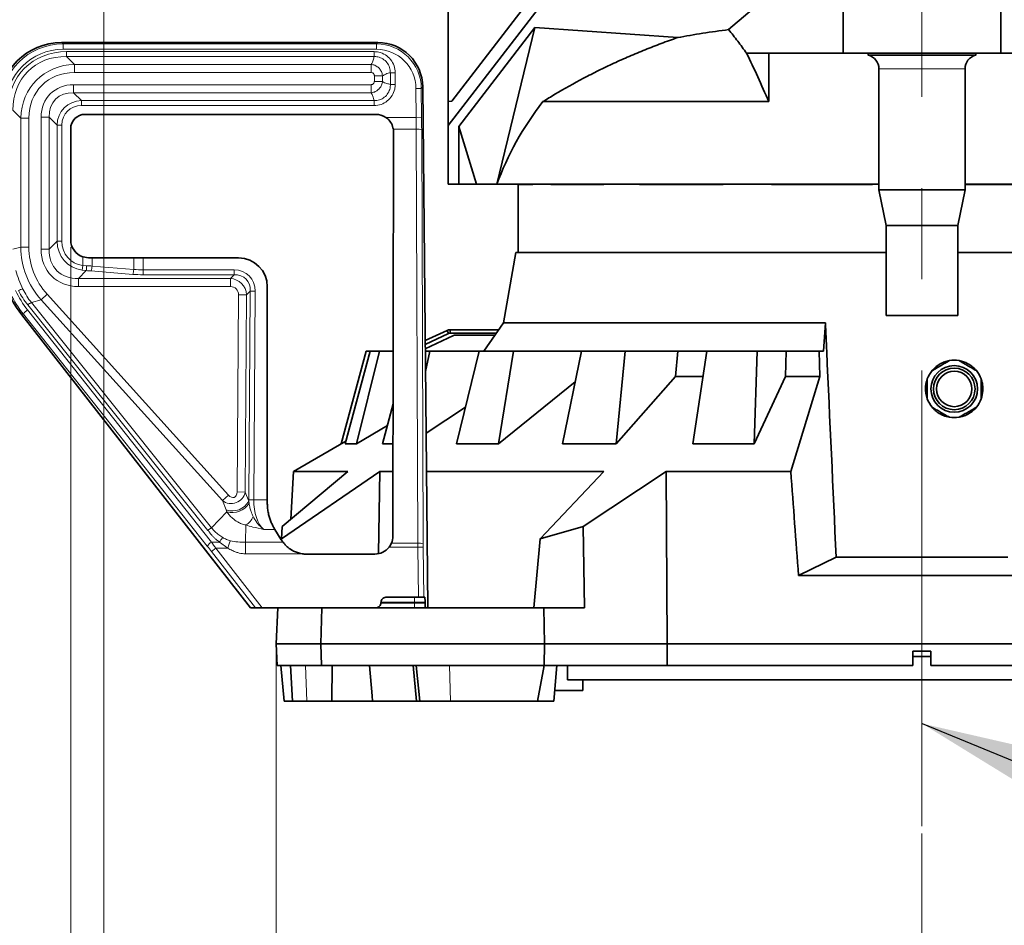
# Model space of a CAD drawing. Header units: millimetres. Extents: x 0 to 12429, y 0 to 8400.
# Tile 31 of 133: x 4127 to 4676, y 3015 to 3519. Entities that reach past the tile are written whole.
import ezdxf

# ---------------------------------------------------------------- set-up
doc = ezdxf.new("R2010")
doc.units = ezdxf.units.MM
doc.header["$LTSCALE"] = 20
doc.linetypes.add('CENTERX2', pattern=[20.32, 12.7, -2.54, 2.54, -2.54])
doc.styles.add('SLDTEXTSTYLE0', font='TXT', dxfattribs={"width": 0.605})
doc.dimstyles.new('SLDDIMSTYLE3', dxfattribs={"dimtxt": 70, "dimasz": 70, "dimexe": 0, "dimexo": 0.0625, "dimgap": 17.5, "dimtad": 1, "dimdec": 1, "dimrnd": 1e-09, "dimzin": 12, "dimdsep": 46, "dimtxsty": 'SLDTEXTSTYLE0', "dimsah": 1, "dimcen": 0.09, "dimadec": 0, "dimazin": 3, "dimtfac": 1, "dimtofl": 0, "dimtmove": 0, "dimatfit": 3, "dimfxl": 1, "dimfrac": 2, "dimtolj": 1, "dimtzin": 12, "dimarcsym": 0})
doc.dimstyles.new('SLDDIMSTYLE5', dxfattribs={"dimtxt": 0.18, "dimasz": 70, "dimexe": 0, "dimexo": 0.0625, "dimgap": 0, "dimtad": 0, "dimtih": 1, "dimtoh": 1, "dimdec": 0, "dimrnd": 1e-09, "dimzin": 0, "dimdsep": 46, "dimtxsty": 'Standard', "dimsah": 1, "dimcen": 0.09, "dimadec": 0, "dimazin": 0, "dimtfac": 70, "dimtdec": 0, "dimtofl": 0, "dimtmove": 0, "dimatfit": 3, "dimfxl": 1, "dimfrac": 2, "dimtolj": 1, "dimtzin": 0, "dimarcsym": 0})

# ---------------------------------------------------------------- blocks, each defined once
blk = doc.blocks.new('_D_36')
at = {"color": 7, "linetype": 'Continuous', "lineweight": 0}
for p, q in [((4269.95, 3167.58), (4269.95, 2729.58)), ((4629.95, 3065.9), (4629.95, 2729.58)), ((4269.95, 2759.58), (4629.95, 2759.58))]:
    blk.add_line(p, q, dxfattribs=at)
at = {"color": 7, "linetype": 'Continuous', "lineweight": 18}
for points in [[(4269.95, 2759.58), (4339.95, 2749.58), (4339.95, 2769.58)], [(4629.95, 2759.58), (4559.95, 2769.58), (4559.95, 2749.58)]]:
    blk.add_solid(points, dxfattribs=at)
at = {"color": 7, "linetype": 'Continuous', "lineweight": 18, "insert": (4369.74, 2849.81), "char_height": 70, "attachment_point": 1, "style": 'SLDTEXTSTYLE0'}
blk.add_mtext('360', dxfattribs=at)
blk = doc.blocks.new('_D_37')
at = {"color": 7, "linetype": 'Continuous', "lineweight": 0}
for p, q in [((4989.95, 3167.58), (4989.95, 2729.58)), ((4629.95, 3065.9), (4629.95, 2729.58)), ((4989.95, 2759.58), (4629.95, 2759.58))]:
    blk.add_line(p, q, dxfattribs=at)
at = {"color": 7, "linetype": 'Continuous', "lineweight": 18}
for points in [[(4629.95, 2759.58), (4699.95, 2749.58), (4699.95, 2769.58)], [(4989.95, 2759.58), (4919.95, 2769.58), (4919.95, 2749.58)]]:
    blk.add_solid(points, dxfattribs=at)
at = {"color": 7, "linetype": 'Continuous', "lineweight": 18, "insert": (4729.74, 2849.81), "char_height": 70, "attachment_point": 1, "style": 'SLDTEXTSTYLE0'}
blk.add_mtext('360', dxfattribs=at)
blk = doc.blocks.new('SW_SYMBOL_HOLE_DEPTH')
at = {"color": 0, "linetype": 'Continuous', "lineweight": 18}
for p, q in [((0, 17500), (16000, 17500)), ((8000, 17500), (8000, 1500)), ((2000, 11100), (8000, 1500)), ((14000, 11100), (8000, 1500))]:
    blk.add_line(p, q, dxfattribs=at)
blk = doc.blocks.new('_D_38')
at = {"color": 7, "linetype": 'Continuous', "lineweight": 0}
for p, q in [((4173.95, 3683.08), (4173.95, 2589.58)), ((4629.95, 3065.9), (4629.95, 2589.58)), ((4173.95, 2619.58), (3277.01, 2619.58)), ((4173.95, 2619.58), (4629.95, 2619.58))]:
    blk.add_line(p, q, dxfattribs=at)
at = {"color": 7, "linetype": 'Continuous', "lineweight": 18}
for points in [[(4173.95, 2619.58), (4243.95, 2609.58), (4243.95, 2629.58)], [(4629.95, 2619.58), (4559.95, 2629.58), (4559.95, 2609.58)]]:
    blk.add_solid(points, dxfattribs=at)
at = {"color": 7, "linetype": 'Continuous', "lineweight": 18, "xscale": 0.004511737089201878, "yscale": 0.004511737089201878, "zscale": 0.004511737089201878}
blk.add_blockref('SW_SYMBOL_HOLE_DEPTH', (3838.27, 2629.7), dxfattribs=at)
at = {"color": 7, "linetype": 'Continuous', "lineweight": 18, "char_height": 70, "attachment_point": 1, "style": 'SLDTEXTSTYLE0'}
for s, insert in [('(4x M12', (3463.67, 2710.01)), ('20)', (3934.96, 2710.01)), ('456', (3277.01, 2710.01))]:
    blk.add_mtext(s, dxfattribs=dict(at, insert=insert))
blk = doc.blocks.new('_D_39')
at = {"color": 7, "linetype": 'Continuous', "lineweight": 0}
for p, q in [((4115.45, 3387.77), (4115.45, 2309.58)), ((5144.45, 3387.77), (5144.45, 2309.58)), ((4115.45, 2339.58), (5144.45, 2339.58))]:
    blk.add_line(p, q, dxfattribs=at)
at = {"color": 7, "linetype": 'Continuous', "lineweight": 18}
for points in [[(4115.45, 2339.58), (4185.45, 2329.58), (4185.45, 2349.58)], [(5144.45, 2339.58), (5074.45, 2349.58), (5074.45, 2329.58)]]:
    blk.add_solid(points, dxfattribs=at)
at = {"color": 7, "linetype": 'Continuous', "lineweight": 18, "insert": (4523, 2429.81), "char_height": 70, "attachment_point": 1, "style": 'SLDTEXTSTYLE0'}
blk.add_mtext('1029', dxfattribs=at)
blk = doc.blocks.new('_D_40')
at = {"color": 7, "linetype": 'Continuous', "lineweight": 0}
for p, q in [((4155.46, 3392.64), (4155.46, 2449.58)), ((5104.43, 3392.64), (5104.43, 2449.58)), ((4155.46, 2479.58), (5104.43, 2479.58))]:
    blk.add_line(p, q, dxfattribs=at)
at = {"color": 7, "linetype": 'Continuous', "lineweight": 18}
for points in [[(4155.46, 2479.58), (4225.46, 2469.58), (4225.46, 2489.58)], [(5104.43, 2479.58), (5034.43, 2489.58), (5034.43, 2469.58)]]:
    blk.add_solid(points, dxfattribs=at)
at = {"color": 7, "linetype": 'Continuous', "lineweight": 18, "insert": (4549.74, 2569.81), "char_height": 70, "attachment_point": 1, "style": 'SLDTEXTSTYLE0'}
blk.add_mtext('949', dxfattribs=at)

msp = doc.modelspace()

# ---------------------------------------------------------------- linework, layer by layer
at = {"color": 7, "linetype": 'Continuous', "lineweight": 35}
for p, q in [((4585.947016, 3620.24806), (4585.947016, 3500.579774)), ((4673.947016, 3620.24806), (4673.947016, 3500.579774)), ((4367.922517, 3473.847651), (4444.226109, 3573.067989)), ((4443.585044, 3561.451222), (4365.947016, 3460.428638)), ((4522.209832, 3513.795811), (4573.370001, 3557.634489)), ((4365.947016, 3473.74412), (4365.947016, 3537.16669)), ((4414.240089, 3515.009329), (4371.755277, 3459.728102)), ((4393.050943, 3427.579774), (4414.240089, 3515.009329)), ((4414.240089, 3515.009329), (4493.789146, 3509.337502)), ((4150.39905, 3506.579774), (4326.717915, 3506.579774)), ((4544.518885, 3500.579774), (4532.199738, 3500.579774)), ((4585.947016, 3500.579774), (4544.518885, 3500.579774)), ((4544.518885, 3473.649758), (4544.518885, 3500.579774)), ((4629.947016, 3500.579774), (4585.947016, 3500.579774)), ((4599.997016, 3500.579774), (4599.997016, 3499.579774)), ((4659.897016, 3499.579774), (4599.997016, 3499.579774)), ((4673.947016, 3500.579774), (4629.947016, 3500.579774)), ((4659.897016, 3499.579774), (4659.897016, 3500.579774)), ((4715.375147, 3500.579774), (4673.947016, 3500.579774)), ((4605.947016, 3491.846889), (4605.947016, 3424.579774)), ((4653.947016, 3424.579774), (4653.947016, 3491.846889)), ((4351.682521, 3481.851793), (4354.447016, 3191.579774)), ((4365.947016, 3473.74412), (4367.922517, 3473.847651)), ((4365.947016, 3473.74412), (4365.947016, 3460.428638)), ((4544.518885, 3473.649758), (4418.669492, 3473.649758)), ((4325.484348, 3466.565582), (4163.459989, 3466.565582)), ((4155.461208, 3458.566801), (4155.461208, 3396.642442)), ((4365.947016, 3460.428638), (4365.947016, 3427.579774)), ((4371.755277, 3459.728102), (4371.755277, 3427.579774)), ((4381.714829, 3427.579774), (4371.755277, 3459.728102)), ((4335.03865, 3231.579774), (4335.473126, 3456.557406)), ((4371.755277, 3427.579774), (4365.947016, 3427.579774)), ((4371.755277, 3427.579774), (4381.714829, 3427.579774)), ((4381.714829, 3427.579774), (4393.050943, 3427.579774)), ((4605.947016, 3427.579774), (4393.050943, 3427.579774)), ((4404.947016, 3427.579774), (4404.947016, 3389.579774)), ((4404.960519, 3427.397234), (4404.960519, 3427.579774)), ((4413.111918, 3427.397234), (4404.960519, 3427.397234)), ((4413.111918, 3427.397234), (4413.111918, 3427.579774)), ((4423.029898, 3427.397234), (4423.029898, 3427.579774)), ((4452.602545, 3427.397234), (4423.029898, 3427.397234)), ((4452.602545, 3427.397234), (4452.602545, 3427.579774)), ((4472.600532, 3427.397234), (4472.600532, 3427.579774)), ((4519.092261, 3427.397234), (4472.600532, 3427.397234)), ((4519.092261, 3427.397234), (4519.092261, 3427.579774)), ((4546.125742, 3427.397234), (4546.125742, 3427.579774)), ((4602.458608, 3427.397234), (4546.125742, 3427.397234)), ((4602.458608, 3427.397234), (4602.458608, 3427.579774)), ((4875.447016, 3427.579774), (4653.947016, 3427.579774)), ((4690.009816, 3427.397234), (4653.947016, 3427.397234)), ((4605.947016, 3424.579774), (4609.947016, 3404.579774)), ((4653.947016, 3424.579774), (4605.947016, 3424.579774)), ((4649.947016, 3404.579774), (4653.947016, 3424.579774)), ((4609.947016, 3404.579774), (4609.947016, 3354.579774)), ((4649.947016, 3404.579774), (4609.947016, 3404.579774)), ((4649.947016, 3354.579774), (4649.947016, 3404.579774)), ((4162.172357, 3387.199704), (4165.456537, 3386.640817)), ((4167.381802, 3386.636009), (4190.56864, 3386.564645)), ((4195.778085, 3386.556689), (4249.026369, 3386.556689)), ((4403.645, 3389.579774), (4396.725387, 3350.336698)), ((4403.645, 3389.579774), (4609.947016, 3389.579774)), ((4649.947016, 3389.579774), (4856.249032, 3389.579774)), ((4265.023932, 3370.559126), (4265.023932, 3251.790359)), ((4255.732343, 3191.579774), (4128.14894, 3354.879083)), ((4649.947016, 3354.579774), (4609.947016, 3354.579774)), ((4396.725387, 3350.336698), (4385.69227, 3334.579774)), ((4396.725387, 3350.336698), (4576.141262, 3350.336698)), ((4576.141262, 3350.336698), (4575.001654, 3334.579774)), ((4353.028699, 3340.503067), (4365.256543, 3346.205005)), ((4353.049623, 3338.306068), (4366.10178, 3344.392389)), ((4368.754488, 3343.32319), (4353.072247, 3335.930511)), ((4366.10178, 3344.392389), (4365.256543, 3346.205005)), ((4366.10178, 3344.392389), (4366.947016, 3344.579774)), ((4366.947016, 3346.579774), (4366.947016, 3344.579774)), ((4366.947016, 3346.579774), (4394.094761, 3346.579774)), ((4366.947016, 3344.579774), (4392.694346, 3344.579774)), ((4391.994138, 3343.579774), (4369.872522, 3343.579774)), ((4306.274125, 3282.974255), (4320.186015, 3334.579774)), ((4322.425482, 3334.579774), (4308.378272, 3282.974255)), ((4314.712096, 3282.974255), (4327.590897, 3334.579774)), ((4320.186015, 3334.579774), (4322.425482, 3334.579774)), ((4327.590897, 3334.579774), (4322.425482, 3334.579774)), ((4327.590897, 3334.579774), (4335.237563, 3334.579774)), ((4355.600849, 3334.579774), (4353.085112, 3334.579774)), ((4353.193008, 3323.250688), (4355.600849, 3334.579774)), ((4355.600849, 3334.579774), (4383.186396, 3334.579774)), ((4383.186396, 3334.579774), (4370.551507, 3282.974255)), ((4402.307038, 3334.579774), (4383.186396, 3334.579774)), ((4393.997209, 3282.974255), (4402.307038, 3334.579774)), ((4402.307038, 3334.579774), (4440.15966, 3334.579774)), ((4440.15966, 3334.579774), (4429.562599, 3282.974255)), ((4464.526516, 3334.579774), (4440.15966, 3334.579774)), ((4459.441201, 3282.974255), (4464.526516, 3334.579774)), ((4464.526516, 3334.579774), (4493.875315, 3334.579774)), ((4492.49072, 3320.539953), (4493.875315, 3334.579774)), ((4493.875315, 3334.579774), (4510.066618, 3334.579774)), ((4510.066618, 3334.579774), (4502.229558, 3282.974255)), ((4538.019128, 3334.579774), (4510.066618, 3334.579774)), ((4536.504883, 3282.974255), (4538.019128, 3334.579774)), ((4538.019128, 3334.579774), (4554.328915, 3334.579774)), ((4553.916348, 3320.539953), (4554.328915, 3334.579774)), ((4554.328915, 3334.579774), (4572.584498, 3334.579774)), ((4572.584498, 3334.579774), (4572.93574, 3320.539953)), ((4572.584498, 3334.579774), (4575.001654, 3334.579774)), ((4492.49072, 3320.539953), (4459.441201, 3282.974255)), ((4507.872406, 3320.539953), (4492.49072, 3320.539953)), ((4553.916348, 3320.539953), (4536.504883, 3282.974255)), ((4572.93574, 3320.539953), (4553.916348, 3320.539953)), ((4572.93574, 3320.539953), (4556.853545, 3267.670103)), ((4436.647904, 3317.478243), (4393.997209, 3282.974255)), ((4335.180931, 3305.254759), (4329.21779, 3282.974255)), ((4375.574469, 3303.489873), (4353.52047, 3288.867148)), ((4331.971443, 3293.262924), (4314.712096, 3282.974255)), ((4308.79947, 3284.521617), (4279.611791, 3267.670103)), ((4308.378272, 3282.974255), (4314.712096, 3282.974255)), ((4329.21779, 3282.974255), (4335.137903, 3282.974255)), ((4370.551507, 3282.974255), (4393.997209, 3282.974255)), ((4429.562599, 3282.974255), (4459.441201, 3282.974255)), ((4502.229558, 3282.974255), (4536.504883, 3282.974255)), ((4273.009451, 3230.014514), (4327.781242, 3267.670103)), ((4309.974393, 3267.670103), (4273.374025, 3236.971002)), ((4279.611791, 3267.670103), (4278.21575, 3241.032071)), ((4279.611791, 3267.670103), (4309.974393, 3267.670103)), ((4326.956482, 3221.945392), (4327.781242, 3267.670103)), ((4327.781242, 3267.670103), (4335.108347, 3267.670103)), ((4353.722347, 3267.670103), (4452.6602, 3267.670103)), ((4452.6602, 3267.670103), (4417.149279, 3230.014514)), ((4441.071111, 3236.971002), (4487.285561, 3267.670103)), ((4487.947068, 3171.579774), (4487.285561, 3267.670103)), ((4487.285561, 3267.670103), (4556.853545, 3267.670103)), ((4269.238419, 3235.346541), (4272.828165, 3229.580992)), ((4273.374025, 3236.971002), (4273.009451, 3230.014514)), ((4417.149279, 3230.014514), (4441.071111, 3236.971002)), ((4441.071111, 3236.971002), (4441.862779, 3191.579774)), ((4273.009451, 3230.014514), (4272.974622, 3229.349931)), ((4417.149279, 3230.014514), (4413.57271, 3191.579774)), ((4325.02747, 3221.579774), (4286.836667, 3221.579774)), ((4582.135157, 3219.789493), (4561.147768, 3209.579774)), ((4582.135157, 3219.789493), (4677.758876, 3219.789493)), ((4561.147768, 3209.579774), (4698.746265, 3209.579774)), ((4349.236804, 3197.579774), (4331.4658, 3197.579774)), ((4352.232828, 3197.579774), (4349.236804, 3197.579774)), ((4352.821174, 3197.579774), (4352.232828, 3197.579774)), ((4353.011266, 3194.318306), (4353.003887, 3194.841241)), ((4255.732343, 3191.579774), (4258.469549, 3191.579774)), ((4262.271386, 3191.579774), (4258.469549, 3191.579774)), ((4291.929332, 3191.579774), (4262.271386, 3191.579774)), ((4269.947016, 3171.579774), (4270.995172, 3191.579774)), ((4291.929332, 3191.579774), (4295.381177, 3191.579774)), ((4295.381177, 3191.579774), (4294.947016, 3171.579774)), ((4295.381177, 3191.579774), (4419.150179, 3191.579774)), ((4419.150179, 3191.579774), (4441.862779, 3191.579774)), ((4419.498999, 3171.579774), (4419.150179, 3191.579774)), ((4294.947016, 3171.579774), (4269.947016, 3171.579774)), ((4270.57591, 3159.579774), (4269.947016, 3171.579774)), ((4419.498999, 3171.579774), (4294.947016, 3171.579774)), ((4294.947016, 3171.579774), (4295.207513, 3159.579774)), ((4419.289707, 3159.579774), (4419.498999, 3171.579774)), ((4419.498999, 3171.579774), (4487.947068, 3171.579774)), ((4487.86323, 3159.579774), (4487.947068, 3171.579774)), ((4487.947068, 3171.579774), (4771.946964, 3171.579774)), ((4624.947016, 3167.579774), (4634.947016, 3167.579774)), ((4624.947016, 3167.579774), (4624.947016, 3159.579774)), ((4634.947016, 3159.579774), (4634.947016, 3167.579774)), ((4634.947016, 3164.579774), (4624.947016, 3164.579774)), ((4295.207513, 3159.579774), (4270.57591, 3159.579774)), ((4272.60568, 3159.579774), (4274.355454, 3139.579774)), ((4277.998687, 3159.579774), (4279.046843, 3139.579774)), ((4419.289707, 3159.579774), (4295.207513, 3159.579774)), ((4300.993032, 3139.579774), (4301.244136, 3159.579774)), ((4323.528074, 3142.525533), (4322.092599, 3159.579774)), ((4346.442445, 3159.579774), (4348.192218, 3139.579774)), ((4348.089931, 3159.579774), (4349.997606, 3139.579774)), ((4415.656842, 3139.579774), (4419.354409, 3159.579774)), ((4487.86323, 3159.579774), (4419.289707, 3159.579774)), ((4424.692672, 3139.579774), (4426.442445, 3159.579774)), ((4432.447016, 3159.579774), (4432.447016, 3151.479774)), ((4487.86323, 3159.579774), (4624.947016, 3159.579774)), ((4634.947016, 3159.579774), (4772.030803, 3159.579774)), ((4827.447016, 3151.479774), (4432.447016, 3151.479774)), ((4440.947016, 3145.579774), (4440.947016, 3151.479774)), ((4425.217604, 3145.579774), (4440.947016, 3145.579774)), ((4279.046843, 3139.579774), (4274.355454, 3139.579774)), ((4279.046843, 3139.579774), (4287.080207, 3139.579774)), ((4287.080207, 3139.579774), (4300.993032, 3139.579774)), ((4323.776022, 3139.579774), (4300.993032, 3139.579774)), ((4323.516206, 3142.524495), (4323.773836, 3139.579774)), ((4348.192218, 3139.579774), (4323.773836, 3139.579774)), ((4349.997606, 3139.579774), (4348.192218, 3139.579774)), ((4349.997606, 3139.579774), (4367.221405, 3139.579774)), ((4367.221405, 3139.579774), (4415.656842, 3139.579774)), ((4424.692672, 3139.579774), (4415.656842, 3139.579774))]:
    msp.add_line(p, q, dxfattribs=at)
at = {"color": 8, "linetype": 'Continuous', "lineweight": 18}
for p, q in [((4629.947016, 3529.00629), (4629.947016, 3500.579774)), ((4150.39905, 3506.579774), (4151.193395, 3505.785428)), ((4151.193395, 3505.785428), (4325.931099, 3505.785428)), ((4151.193395, 3505.785428), (4151.193395, 3502.78954)), ((4325.931099, 3502.78954), (4151.193395, 3502.78954)), ((4325.931099, 3505.785428), (4326.717915, 3506.579774)), ((4325.931099, 3505.785428), (4325.931099, 3502.78954)), ((4153.162886, 3501.490984), (4324.609756, 3501.490984)), ((4153.162886, 3498.772061), (4153.162886, 3501.490984)), ((4324.609756, 3498.772061), (4153.162886, 3498.772061)), ((4153.162886, 3498.772061), (4157.537293, 3494.397654)), ((4324.609756, 3498.772061), (4324.609756, 3501.490984)), ((4157.537293, 3494.397654), (4322.885425, 3494.397654)), ((4157.537293, 3494.397654), (4157.537293, 3489.866115)), ((4322.885425, 3494.397654), (4322.885425, 3489.866115)), ((4653.947016, 3491.846889), (4605.947016, 3491.846889)), ((4322.885425, 3489.866115), (4157.537293, 3489.866115)), ((4329.264897, 3488.018183), (4324.733358, 3488.018183)), ((4324.733358, 3484.941365), (4324.733358, 3488.018183)), ((4329.264897, 3488.018183), (4329.264897, 3484.941365)), ((4333.639304, 3489.742513), (4336.358227, 3489.742513)), ((4333.639304, 3483.217034), (4333.639304, 3489.742513)), ((4336.358227, 3489.742513), (4336.358227, 3483.217034)), ((4157.059514, 3483.093432), (4322.885425, 3483.093432)), ((4157.059514, 3483.093432), (4157.059514, 3478.561893)), ((4322.885425, 3483.093432), (4322.885425, 3478.561893)), ((4329.264897, 3484.941365), (4324.733358, 3484.941365)), ((4333.639304, 3483.217034), (4336.358227, 3483.217034)), ((4350.895705, 3481.057448), (4347.899952, 3481.028917)), ((4348.053667, 3464.888827), (4347.899952, 3481.028917)), ((4351.682521, 3481.851793), (4350.895705, 3481.057448)), ((4350.895705, 3481.057448), (4351.04942, 3464.917358)), ((4157.059514, 3478.561893), (4161.433921, 3474.187486)), ((4322.885425, 3478.561893), (4157.059514, 3478.561893)), ((4161.433921, 3474.187486), (4324.609756, 3474.187486)), ((4161.433921, 3474.187486), (4161.433921, 3471.468563)), ((4324.609756, 3474.187486), (4324.609756, 3471.468563)), ((4127.629136, 3464.489497), (4123.254729, 3468.863904)), ((4324.609756, 3471.468563), (4161.433921, 3471.468563)), ((4127.629136, 3392.609784), (4127.629136, 3464.489497)), ((4127.629136, 3464.489497), (4132.160675, 3464.489497)), ((4132.160675, 3464.489497), (4132.160675, 3392.609784)), ((4138.933358, 3464.967276), (4143.464897, 3464.967276)), ((4138.933358, 3391.461194), (4138.933358, 3464.967276)), ((4147.839304, 3460.592869), (4143.464897, 3464.967276)), ((4143.464897, 3464.967276), (4143.464897, 3391.461194)), ((4331.027186, 3464.888827), (4348.053667, 3464.888827)), ((4351.04942, 3464.917358), (4348.053667, 3464.888827)), ((4147.839304, 3460.592869), (4150.558227, 3460.592869)), ((4147.839304, 3395.835601), (4147.839304, 3460.592869)), ((4150.558227, 3460.592869), (4150.558227, 3395.835601)), ((4348.099623, 3458.290789), (4335.325701, 3458.290789)), ((4348.958718, 3227.676102), (4348.099623, 3458.290789)), ((4351.095376, 3457.989418), (4351.95447, 3227.374731)), ((4123.254729, 3391.361896), (4127.629136, 3392.609784)), ((4127.629136, 3392.609784), (4132.160675, 3392.609784)), ((4143.464897, 3391.461194), (4147.839304, 3395.835601)), ((4147.839304, 3395.835601), (4150.558227, 3395.835601)), ((4138.933358, 3391.461194), (4143.464897, 3391.461194)), ((4162.172357, 3382.366651), (4162.172357, 3387.199704)), ((4167.381802, 3386.636009), (4167.381802, 3382.049709)), ((4190.56864, 3380.143227), (4190.56864, 3386.564645)), ((4195.778085, 3386.556689), (4195.778085, 3379.909446)), ((4161.832475, 3379.729077), (4162.172357, 3382.366651)), ((4162.172357, 3382.366651), (4164.336453, 3382.208184)), ((4167.381802, 3382.049709), (4190.56864, 3380.143227)), ((4164.120043, 3379.48926), (4159.778437, 3375.147654)), ((4164.120043, 3379.48926), (4161.832475, 3379.729077)), ((4190.047696, 3377.424303), (4166.860857, 3379.330786)), ((4195.778085, 3377.190523), (4195.778085, 3379.909446)), ((4195.778085, 3379.909446), (4246.508908, 3379.909446)), ((4246.508908, 3377.190523), (4195.778085, 3377.190523)), ((4244.451678, 3375.147654), (4246.508908, 3377.190523)), ((4246.508908, 3377.190523), (4246.508908, 3379.909446)), ((4159.778437, 3375.147654), (4244.451678, 3375.147654)), ((4159.778437, 3370.616115), (4159.778437, 3375.147654)), ((4244.451678, 3370.616115), (4159.778437, 3370.616115)), ((4244.451678, 3370.616115), (4244.451678, 3375.147654)), ((4138.944252, 3363.241737), (4142.346363, 3366.314953)), ((4142.346363, 3366.314953), (4243.420801, 3254.423523)), ((4248.213325, 3256.166631), (4248.983106, 3366.052832)), ((4248.983106, 3366.052832), (4253.514534, 3366.021089)), ((4253.514534, 3366.021089), (4252.744753, 3256.134887)), ((4255.571763, 3368.063957), (4253.514534, 3366.021089)), ((4254.757371, 3251.809406), (4255.571763, 3368.063957)), ((4255.571763, 3368.063957), (4258.29062, 3368.044911)), ((4258.29062, 3368.044911), (4257.476227, 3251.790359)), ((4231.924071, 3234.79557), (4131.506528, 3360.380861)), ((4138.944252, 3363.241737), (4133.547795, 3361.702288)), ((4133.547795, 3361.702288), (4233.965338, 3236.116997)), ((4240.01869, 3251.350308), (4138.944252, 3363.241737)), ((4129.094075, 3355.20452), (4128.14894, 3354.879083)), ((4231.606274, 3225.94108), (4129.094075, 3355.20452)), ((4131.454868, 3357.571475), (4233.967066, 3228.308036)), ((4248.213325, 3256.166631), (4252.744753, 3256.134887)), ((4252.744753, 3256.134887), (4254.758431, 3251.052582)), ((4240.01869, 3251.350308), (4243.420801, 3254.423523)), ((4242.064768, 3246.186227), (4240.01869, 3251.350308)), ((4254.757371, 3251.809406), (4257.476227, 3251.790359)), ((4254.758431, 3251.052582), (4254.903427, 3249.889843)), ((4257.476227, 3251.790359), (4265.023932, 3251.790359)), ((4233.965338, 3236.116997), (4242.52335, 3245.090937)), ((4242.52335, 3245.090937), (4242.064768, 3246.186227)), ((4253.068383, 3237.783207), (4252.852716, 3228.147898)), ((4269.238419, 3235.346541), (4263.151486, 3235.346541)), ((4233.967066, 3228.308036), (4238.42595, 3228.308036)), ((4242.990697, 3224.824687), (4238.42595, 3228.308036)), ((4252.852716, 3228.147898), (4273.825955, 3228.147898)), ((4334.237582, 3227.676102), (4348.958718, 3227.676102)), ((4233.936821, 3222.980233), (4236.297613, 3224.824687)), ((4258.469549, 3191.579774), (4233.936821, 3222.980233)), ((4236.297613, 3224.824687), (4262.271386, 3191.579774)), ((4242.990922, 3224.824687), (4236.297613, 3224.824687)), ((4284.487621, 3221.75308), (4252.852716, 3221.75308)), ((4348.971118, 3225.476756), (4332.950367, 3225.476756)), ((4351.966871, 3225.505287), (4348.971118, 3225.476756)), ((4349.236804, 3197.579774), (4348.971118, 3225.476756)), ((4351.966871, 3225.505287), (4352.232828, 3197.579774)), ((4328.41724, 3194.318306), (4347.104304, 3194.318306)), ((4347.104304, 3194.841241), (4328.463171, 3194.841241)), ((4347.104304, 3197.579774), (4347.104304, 3194.841241)), ((4347.104304, 3194.841241), (4347.104304, 3194.318306)), ((4353.003887, 3194.841241), (4347.104304, 3194.841241)), ((4347.104304, 3194.318306), (4347.104304, 3191.579774)), ((4347.104304, 3194.318306), (4353.011266, 3194.318306)), ((4287.080207, 3139.579774), (4286.248221, 3159.579774)), ((4367.221405, 3139.579774), (4366.583887, 3159.579774))]:
    msp.add_line(p, q, dxfattribs=at)
at = {"color": 7, "linetype": 'CENTERX2', "lineweight": 18}
msp.add_line((4629.947016, 3069.902689), (4629.947016, 3523.579774), dxfattribs=at)
at = {"color": 7, "linetype": 'Continuous', "lineweight": 35, "flags": 128}
msp.add_lwpolyline([(4328.463171, 3194.841241), (4328.455831, 3194.757679), (4328.41724, 3194.318306)], dxfattribs=at)
at = {"color": 7, "linetype": 'Continuous', "lineweight": 35}
for radius in [13, 11.573466, 9.875]:
    msp.add_circle((4647.947016, 3313.579774), radius, dxfattribs=at)
for centre, radius, start, end in [((4597.947016, 3491.846889), 8, 0, 75.15233385), ((4661.947016, 3491.846889), 8, 104.84766615, 180), ((4369.883976, 3340.965719), 2.614079, 90.25104621, 115.59954463), ((4647.947016, 3313.579774), 16, 80.36413481, 99.63586519), ((4647.947016, 3313.579774), 16, 140.36413481, 159.63586519), ((4647.947016, 3313.579774), 16, 20.36413481, 39.63586519), ((4647.947016, 3313.579774), 16, 200.36413481, 219.63586519), ((4647.947016, 3313.579774), 16, 320.36413481, 339.63586519), ((4647.947016, 3313.579774), 16, 260.36413481, 279.63586519)]:
    msp.add_arc(centre, radius, start, end, dxfattribs=at)
at = {"color": 8, "linetype": 'Continuous', "lineweight": 18}
for centre, radius, start, end in [((4348.817289, 3450.384485), 7.938808, 73.32421027, 95.18660173), ((4142.142374, 3382.606622), 22.197656, 351.92689215, 358.97150947), ((4157.789517, 3382.478219), 9.601851, 340.86504214, 357.44216552), ((4180.976355, 3380.571736), 9.601851, 340.86504214, 357.44216552), ((4130.925326, 3359.652453), 9.832953, 102.67672654, 117.23892962), ((4138.180167, 3352.309126), 10.473317, 116.25087127, 129.58364113), ((4135.313109, 3351.36248), 7.310106, 121.85662745, 148.29275551), ((4245.494837, 3256.227646), 10.611101, 251.14024213, 330.81029294), ((4245.452023, 3255.903964), 11.20262, 254.84521514, 327.53057004), ((4248.359015, 3245.886326), 9.37223, 300.16428561, 339.14800568), ((4237.825307, 3222.099041), 7.310106, 121.85662745, 148.29275551), ((4349.676384, 3219.769798), 7.938808, 73.32421027, 95.18660173)]:
    msp.add_arc(centre, radius, start, end, dxfattribs=at)
at = {"color": 7, "linetype": 'Continuous', "lineweight": 35}
for centre, major_axis, ratio, start_param, end_param in [((4150.495049, 3471.531741), (-24.816619, 24.816619), 0.9972646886, 5.4991566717, 7.0672139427), ((4326.649994, 3481.545465), (-17.641093, -17.809904), 0.9972903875, 2.3623128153, 3.9208724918), ((4629.947016, 3378.60549), (245.5, 0), 0.7601824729, 2.6072447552, 2.8760622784), ((4163.462426, 3458.564364), (-5.658578, 5.658578), 0.9996954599, 5.497939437, 7.0684311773), ((4325.481302, 3456.564059), (7.073222, 7.073222), 0.9996954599, 0.1977837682, 0.7852458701), ((4325.471597, 3456.554354), (4.176543, 9.114674), 0.9970475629, 5.1412450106, 5.315101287), ((4175.529357, 3391.824813), (-56.818193, -19.564073), 0.9984674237, 5.9520446, 6.6143260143), ((4165.462731, 3396.645488), (-7.073222, -7.073222), 0.9996954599, 5.497939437, 6.7335047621), ((4162.172357, 3386.120313), (30, 0), 0.0174550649, 1.3962634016, 1.4611037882), ((4195.778085, 3387.080341), (30, 0), 0.0174550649, 4.5378560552, 4.7123889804), ((4249.021495, 3370.554252), (11.317155, 11.317155), 0.9996954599, 5.497939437, 7.0684311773), ((4945.672197, -369.100644), (-527.195808, 6182.856171), 0.0156452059, 0.9406287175, 0.9521979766), ((4265.338123, 3251.790359), (0, 18), 0.0174550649, 1.5707963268, 1.6530765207), ((4259.892139, 3251.790359), (-10.395076, 17.999314), 0.0151153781, 2.7117742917, 2.7139843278), ((4286.325987, 3237.579774), (11.729686, -11.41587), 0.955747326, 4.4595728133, 4.5664920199), ((4325.037126, 3231.579774), (7.354773, 6.790911), 0.9980648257, 5.1356312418, 5.5366616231), ((4286.836667, 3237.579774), (-16.00325, 0), 0.9997969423, 1.4234784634, 1.5707963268), ((4325.02747, 3231.579774), (10.001523, 0), 0.9998476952, 4.7123889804, 5.6267438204), ((4352.849745, 3194.579774), (-0.02865, 3), 0.0524053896, 4.7991549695, 6.2826848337), ((4353.165408, 3194.579774), (-0.02865, 3), 0.0524053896, 1.6575623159, 3.1410921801)]:
    msp.add_ellipse(centre, major_axis=major_axis, ratio=ratio, start_param=start_param, end_param=end_param, dxfattribs=at)
at = {"color": 8, "linetype": 'Continuous', "lineweight": 18}
for centre, major_axis, ratio, start_param, end_param in [((4151.281165, 3470.745625), (24.804998, -24.804998), 0.9977318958, 2.3575640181, 3.9256212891), ((4151.281165, 3470.745625), (22.68948, -22.68948), 0.9972646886, 2.3575640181, 3.9256212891), ((4325.871329, 3480.759348), (17.629637, 17.798337), 0.9979384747, 5.5039054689, 7.0624651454), ((4325.871329, 3480.759348), (-15.524162, -15.672715), 0.9972903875, 2.3623128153, 3.9208724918), ((4160.257411, 3461.769379), (-30.492719, 30.492719), 0.8348171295, 5.5875719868, 6.9787986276), ((4160.257411, 3461.769379), (28.721804, -28.721804), 0.8124323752, 2.4459793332, 3.837205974), ((4163.055257, 3458.971533), (26.668083, -26.668083), 0.874998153, 2.4459793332, 3.837205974), ((4163.055257, 3458.971533), (-23.716559, 23.716559), 0.8348171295, 5.5875719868, 6.9787986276), ((4161.000916, 3461.025874), (-16.940399, 16.940399), 0.8348171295, 5.5875719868, 6.9787986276), ((4161.000916, 3461.025874), (13.988875, -13.988875), 0.7582169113, 2.4459793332, 3.837205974), ((4163.798762, 3458.228028), (11.935154, -11.935154), 0.8886857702, 2.4459793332, 3.837205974), ((4163.798762, 3458.228028), (-10.16424, 10.16424), 0.8348171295, 5.5875719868, 6.9787986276), ((4344.751828, 3464.888827), (-0.601822, 59.999991), 0.0550251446, 4.601646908, 4.7118370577), ((4347.74758, 3464.917358), (-0.601652, 62.999992), 0.0524053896, 4.6016983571, 4.7118885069), ((4179.605925, 3395.027169), (50.281838, 14.343915), 0.9179966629, 2.890333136, 3.5579214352), ((4179.605925, 3395.027169), (45.955472, 13.109731), 0.8997922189, 2.890333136, 3.5579214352), ((4167.108896, 3398.791653), (14.476214, 14.476214), 0.8792300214, 2.4459793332, 3.7138978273), ((4167.108896, 3398.791653), (-12.7053, -12.7053), 0.8348171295, 5.5875719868, 6.8554904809), ((4164.31105, 3395.993807), (-19.481459, -19.481459), 0.8348171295, 5.5875719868, 6.9787986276), ((4164.31105, 3395.993807), (16.529935, 16.529935), 0.7699922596, 2.4459793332, 3.837205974), ((4162.172357, 3369.650678), (30, 0), 0.4196768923, 1.3962634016, 1.4985970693), ((4162.172357, 3366.931754), (27, 0), 0.4663076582, 1.3962634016, 1.4985970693), ((4195.778085, 3392.578675), (33, 0), 0.4663076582, 4.5378560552, 4.7123889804), ((4195.778085, 3395.297599), (30, 0), 0.512938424, 4.5378560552, 4.7123889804), ((4243.928986, 3365.565533), (11.061566, 10.984348), 0.833926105, 5.5846495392, 6.9817210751), ((4243.928986, 3365.565533), (9.286356, 9.221531), 0.7641093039, 5.5846495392, 6.9817210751), ((4243.459401, 3365.099225), (7.213131, 7.162778), 0.9837324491, 5.5846495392, 6.9817210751), ((4243.459401, 3365.099225), (4.254448, 4.224749), 0.833926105, 5.5846495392, 6.9817210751), ((4176.141958, 3392.035748), (51.518517, -31.17991), 0.9911016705, 4.128943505, 4.3529855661), ((4176.141958, 3392.558251), (49.081692, -29.414899), 0.990649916, 4.1248358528, 4.3488779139), ((4178.574423, 3395.255415), (50.566558, 29.799933), 0.8593052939, 3.0753970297, 3.2637977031), ((4178.574423, 3394.732912), (48.51463, 27.921791), 0.8478648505, 3.0835172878, 3.2719179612), ((4244.913515, 3257.65194), (7.437485, 2.946832), 0.9901129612, 3.679105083, 5.7100815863), ((4244.913515, 3257.65194), (1.763755, -4.451527), 0.6265393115, 5.2499014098, 7.2808779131), ((4264.550072, 3251.809406), (0.187984, 20.999817), 0.4662898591, 1.5749703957, 1.6110174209), ((4267.268928, 3251.790359), (0.208945, 17.999641), 0.5439873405, 1.5771109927, 2.729028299), ((4235.167004, 3224.824687), (-13.306827, 19.993195), 0.039202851, 4.6863027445, 4.8613629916), ((4349.862091, 3225.476756), (-0.162227, 19.999999), 0.0445457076, 1.4602448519, 1.5704350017), ((4352.857844, 3225.505287), (-0.162351, 16.999998), 0.0524053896, 1.4601057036, 1.5702958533), ((4232.806212, 3222.980233), (-13.311447, 16.991128), 0.0412548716, 4.6800797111, 4.8551399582)]:
    msp.add_ellipse(centre, major_axis=major_axis, ratio=ratio, start_param=start_param, end_param=end_param, dxfattribs=at)
at = {"color": 7, "linetype": 'Continuous', "lineweight": 35}
for points, knots in [([(4493.789146, 3509.337502), (4498.396094, 3510.157769), (4507.627378, 3511.801397), (4517.342914, 3513.130172), (4522.209832, 3513.795811)], [0, 0, 0, 0, 0.4990582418, 1, 1, 1, 1]), ([(4532.199738, 3500.579774), (4530.547264, 3502.855918), (4527.240732, 3507.410386), (4523.887334, 3511.666657), (4522.209832, 3513.795811)], [0, 0, 0, 0, 0.4997606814, 1, 1, 1, 1]), ([(4493.789146, 3509.337502), (4490.718898, 3508.251266), (4484.578376, 3506.078786), (4475.593944, 3502.576038), (4466.780585, 3498.902088), (4458.124418, 3495.02946), (4449.640787, 3490.973994), (4438.556272, 3485.314315), (4428.208326, 3479.539167), (4420.896262, 3475.024597), (4418.669492, 3473.649758)], [0, 0, 0, 0, 0.1113397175, 0.222680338, 0.3345231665, 0.4463668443, 0.5596584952, 0.6729509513, 0.9004025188, 1, 1, 1, 1]), ([(4532.199738, 3500.579774), (4534.309769, 3496.245634), (4538.533563, 3487.56969), (4542.522603, 3478.292467), (4544.518885, 3473.649758)], [0, 0, 0, 0, 0.499558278, 1, 1, 1, 1]), ([(4335.325701, 3458.290789), (4335.03006, 3459.362172), (4334.438767, 3461.50498), (4332.688565, 3463.670452), (4331.411558, 3464.606947), (4331.027186, 3464.888827)], [0, 0, 0, 0, 0.4114106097, 0.8228377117, 1, 1, 1, 1]), ([(4576.141262, 3350.336698), (4576.380218, 3345.084495), (4578.359407, 3301.582405), (4580.36857, 3258.058533), (4582.135157, 3219.789493)], [0, 0, 0, 0, 0.1207344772, 1, 1, 1, 1]), ([(4645.167539, 3329.29555), (4644.967676, 3329.272225), (4643.881181, 3329.145426), (4641.980253, 3328.485015), (4639.573504, 3327.299576), (4637.371031, 3325.713115), (4636.167863, 3324.378926), (4635.564068, 3323.709381)], [0, 0, 0, 0, 0.05294609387, 0.28782532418, 0.52462909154, 0.76144125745, 1, 1, 1, 1]), ([(4635.625191, 3323.786272), (4636.425725, 3324.248461), (4638.05018, 3325.186341), (4640.53705, 3326.622136), (4642.9833, 3328.034479), (4644.499936, 3328.910109), (4645.268842, 3329.354037)], [0, 0, 0, 0, 0.2547838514, 0.5170109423, 0.7551335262, 1, 1, 1, 1]), ([(4650.625191, 3329.354037), (4651.425725, 3328.891848), (4653.05018, 3327.953969), (4655.53705, 3326.518174), (4657.9833, 3325.105831), (4659.499936, 3324.230201), (4660.268842, 3323.786272)], [0, 0, 0, 0, 0.2547838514, 0.5170109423, 0.7551335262, 1, 1, 1, 1]), ([(4660.125529, 3323.869014), (4659.853514, 3324.20776), (4659.022574, 3325.242548), (4657.285647, 3326.650978), (4654.994845, 3328.015252), (4652.789131, 3328.920252), (4651.334414, 3329.17769), (4650.752164, 3329.280729)], [0, 0, 0, 0, 0.1177593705, 0.359726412, 0.5997620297, 0.8398050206, 1, 1, 1, 1]), ([(4632.947016, 3319.147538), (4632.661794, 3318.24004), (4632.106736, 3316.474001), (4631.88045, 3313.699934), (4632.066354, 3310.850704), (4632.64406, 3308.988549), (4632.947016, 3308.012009)], [0, 0, 0, 0, 0.25046201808, 0.48741205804, 0.73119185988, 1, 1, 1, 1]), ([(4632.947016, 3308.012009), (4632.947016, 3308.525397), (4632.947016, 3309.761985), (4632.947016, 3311.809177), (4632.947016, 3314.195051), (4632.947016, 3316.681142), (4632.947016, 3318.318868), (4632.947016, 3319.147538)], [0, 0, 0, 0, 0.1424461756, 0.343107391, 0.5479262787, 0.771256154, 1, 1, 1, 1]), ([(4662.947016, 3319.147538), (4662.947016, 3318.337611), (4662.947016, 3316.700444), (4662.947016, 3314.230609), (4662.947016, 3311.825682), (4662.947016, 3309.777487), (4662.947016, 3308.525394), (4662.947016, 3308.012009)], [0, 0, 0, 0, 0.2236453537, 0.45207107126, 0.65258742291, 0.85755353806, 1, 1, 1, 1]), ([(4662.947016, 3308.012009), (4663.364622, 3309.475832), (4664.035002, 3311.825695), (4663.917718, 3315.204581), (4663.575947, 3317.419257), (4663.088019, 3318.631546), (4662.947016, 3318.981876)], [0, 0, 0, 0, 0.4070847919, 0.6534899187, 0.8998646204, 1, 1, 1, 1]), ([(4635.625191, 3303.373275), (4636.193805, 3302.747028), (4637.357523, 3301.465361), (4639.513922, 3299.905144), (4642.141969, 3298.533924), (4644.153285, 3298.065382), (4645.268842, 3297.80551)], [0, 0, 0, 0, 0.2238223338, 0.4580715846, 0.699424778, 1, 1, 1, 1]), ([(4645.268842, 3297.80551), (4644.468308, 3298.267699), (4642.843853, 3299.205579), (4640.356983, 3300.641374), (4637.910733, 3302.053717), (4636.394097, 3302.929347), (4635.625191, 3303.373275)], [0, 0, 0, 0, 0.2547838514, 0.5170109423, 0.7551335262, 1, 1, 1, 1]), ([(4650.625191, 3297.80551), (4651.181765, 3297.918197), (4652.599193, 3298.205176), (4654.772797, 3299.036082), (4657.252771, 3300.452101), (4659.060683, 3301.977335), (4660.025056, 3303.091598), (4660.268842, 3303.373275)], [0, 0, 0, 0, 0.1485551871, 0.3783260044, 0.6081285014, 0.900938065, 1, 1, 1, 1]), ([(4660.268842, 3303.373275), (4659.468308, 3302.911086), (4657.843853, 3301.973207), (4655.356983, 3300.537411), (4652.910733, 3299.125068), (4651.394097, 3298.249438), (4650.625191, 3297.80551)], [0, 0, 0, 0, 0.2547838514, 0.5170109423, 0.7551335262, 1, 1, 1, 1]), ([(4265.024995, 3250.310986), (4265.052889, 3249.389014), (4265.108688, 3247.544657), (4265.501525, 3244.913324), (4266.078772, 3242.479573), (4266.818609, 3240.222345), (4267.66589, 3238.211188), (4268.516606, 3236.541911), (4269.002761, 3235.736464), (4269.228322, 3235.362761)], [0, 0, 0, 0, 0.14111883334, 0.28230075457, 0.42282065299, 0.56341534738, 0.71576587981, 0.86812410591, 1, 1, 1, 1]), ([(4273.825955, 3228.147898), (4274.10257, 3227.798411), (4274.654611, 3227.100941), (4276.266316, 3225.457287), (4278.334068, 3223.922233), (4280.70442, 3222.745583), (4282.686287, 3222.073844), (4283.970887, 3221.845095), (4284.487621, 3221.75308)], [0, 0, 0, 0, 0.16159193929, 0.32248878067, 0.55509949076, 0.72142316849, 0.88794168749, 1, 1, 1, 1]), ([(4332.950367, 3225.476756), (4333.198002, 3225.820233), (4333.697912, 3226.513622), (4334.056583, 3227.286218), (4334.237582, 3227.676102)], [0, 0, 0, 0, 0.4953587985, 1, 1, 1, 1]), ([(4325.418546, 3191.579774), (4325.757745, 3191.613112), (4326.436153, 3191.679789), (4327.33977, 3192.199698), (4328.021798, 3192.964422), (4328.341094, 3193.725257), (4328.400599, 3194.188701), (4328.41724, 3194.318306)], [0, 0, 0, 0, 0.2282201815, 0.4564466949, 0.6844513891, 0.9117549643, 1, 1, 1, 1]), ([(4328.463171, 3194.841241), (4328.525611, 3195.173482), (4328.650488, 3195.837941), (4329.243337, 3196.686156), (4330.060546, 3197.297071), (4330.851705, 3197.554094), (4331.327223, 3197.573979), (4331.4658, 3197.579774)], [0, 0, 0, 0, 0.2261634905, 0.45231122, 0.6789003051, 0.9064239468, 1, 1, 1, 1])]:
    msp.add_open_spline(points, degree=3, knots=knots, dxfattribs=at)
at = {"color": 8, "linetype": 'Continuous', "lineweight": 18}
for points, knots in [([(4322.885425, 3494.397654), (4323.154477, 3494.788801), (4323.698319, 3495.579437), (4324.138779, 3497.05178), (4324.430718, 3498.11811), (4324.609756, 3498.772061)], [0, 0, 0, 0, 0.2746530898, 0.5551645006, 1, 1, 1, 1]), ([(4324.609756, 3501.490984), (4325.472443, 3501.432605), (4327.657132, 3501.284763), (4330.965937, 3499.861688), (4333.944458, 3497.19405), (4335.962414, 3493.68037), (4336.226261, 3491.055418), (4336.358227, 3489.742513)], [0, 0, 0, 0, 0.1408096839, 0.3565896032, 0.5728028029, 0.7863315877, 1, 1, 1, 1]), ([(4333.639304, 3489.742513), (4333.639304, 3489.742533), (4333.658146, 3490.747501), (4333.341744, 3492.787818), (4331.874852, 3495.525326), (4329.534771, 3497.606927), (4326.960749, 3498.62337), (4325.270246, 3498.784444), (4324.609776, 3498.772061), (4324.609756, 3498.772061)], [0, 0, 0, 0, 0.0000042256, 0.2125382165, 0.4268737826, 0.6440541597, 0.8603186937, 0.9999957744, 1, 1, 1, 1]), ([(4322.885425, 3494.397654), (4322.885445, 3494.397652), (4323.574146, 3494.327892), (4324.965714, 3493.981684), (4326.801334, 3492.874534), (4328.206884, 3491.294064), (4328.993123, 3489.606287), (4329.217833, 3488.482817), (4329.264895, 3488.018202), (4329.264897, 3488.018183)], [0, 0, 0, 0, 0.0000061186, 0.216661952, 0.4362485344, 0.646622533, 0.8538343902, 0.9999938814, 1, 1, 1, 1]), ([(4324.733358, 3488.018183), (4324.724461, 3488.161182), (4324.703116, 3488.504242), (4324.490276, 3489.020967), (4324.081402, 3489.489433), (4323.521613, 3489.808169), (4323.097327, 3489.846814), (4322.885425, 3489.866115)], [0, 0, 0, 0, 0.1476344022, 0.3541786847, 0.5634651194, 0.7819806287, 1, 1, 1, 1]), ([(4333.639304, 3489.742513), (4332.803549, 3489.561722), (4331.326683, 3489.242246), (4329.888999, 3488.388706), (4329.264897, 3488.018183)], [0, 0, 0, 0, 0.5658975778, 1, 1, 1, 1]), ([(4329.264897, 3484.941365), (4329.264895, 3484.941345), (4329.195135, 3484.252644), (4328.848927, 3482.861076), (4327.741777, 3481.025456), (4326.161307, 3479.619906), (4324.47353, 3478.833667), (4323.35006, 3478.608957), (4322.885445, 3478.561895), (4322.885425, 3478.561893)], [0, 0, 0, 0, 0.0000061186, 0.216661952, 0.4362485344, 0.646622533, 0.8538343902, 0.9999938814, 1, 1, 1, 1]), ([(4322.885425, 3483.093432), (4323.028425, 3483.102329), (4323.371485, 3483.123674), (4323.888209, 3483.336514), (4324.356676, 3483.745388), (4324.675412, 3484.305177), (4324.714057, 3484.729463), (4324.733358, 3484.941365)], [0, 0, 0, 0, 0.1476344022, 0.3541786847, 0.5634651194, 0.7819806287, 1, 1, 1, 1]), ([(4336.358227, 3483.217034), (4336.299848, 3482.354347), (4336.152006, 3480.169658), (4334.72893, 3476.860853), (4332.061293, 3473.882332), (4328.547613, 3471.864376), (4325.922661, 3471.600529), (4324.609756, 3471.468563)], [0, 0, 0, 0, 0.1408096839, 0.3565896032, 0.5728028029, 0.7863315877, 1, 1, 1, 1]), ([(4324.609756, 3474.187486), (4324.609776, 3474.187486), (4325.614743, 3474.168644), (4327.655061, 3474.485046), (4330.392569, 3475.951938), (4332.47417, 3478.292019), (4333.490613, 3480.866041), (4333.651687, 3482.556544), (4333.639304, 3483.217014), (4333.639304, 3483.217034)], [0, 0, 0, 0, 0.00000422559, 0.2125382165, 0.42687378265, 0.64405415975, 0.86031869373, 0.99999577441, 1, 1, 1, 1]), ([(4329.264897, 3484.941365), (4329.656044, 3484.672313), (4330.44668, 3484.12847), (4331.919023, 3483.688011), (4332.985353, 3483.396072), (4333.639304, 3483.217034)], [0, 0, 0, 0, 0.2746530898, 0.55516450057, 1, 1, 1, 1]), ([(4324.609756, 3474.187486), (4324.428965, 3475.023241), (4324.109489, 3476.500107), (4323.255949, 3477.937791), (4322.885425, 3478.561893)], [0, 0, 0, 0, 0.5658975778, 1, 1, 1, 1]), ([(4124.854652, 3379.575854), (4125.390063, 3377.814452), (4126.468789, 3374.265642), (4127.997519, 3370.927179), (4128.767485, 3369.245716)], [0, 0, 0, 0, 0.49633602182, 1, 1, 1, 1]), ([(4254.903427, 3249.889843), (4255.050839, 3249.017451), (4255.324579, 3247.397436), (4256.040894, 3244.89951), (4256.720845, 3243.41563), (4257.117392, 3242.550233)], [0, 0, 0, 0, 0.3272154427, 0.6076328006, 1, 1, 1, 1]), ([(4253.068383, 3237.783207), (4253.068365, 3237.783211), (4252.262209, 3237.934756), (4250.693181, 3238.380784), (4248.16322, 3239.563385), (4245.897626, 3241.172971), (4243.939541, 3243.139022), (4242.967747, 3244.415668), (4242.52336, 3245.090921), (4242.52335, 3245.090937)], [0, 0, 0, 0, 0.0000041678, 0.1850688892, 0.3703389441, 0.6430642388, 0.8215665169, 0.9999958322, 1, 1, 1, 1]), ([(4257.117392, 3242.550233), (4257.789318, 3241.394601), (4259.00578, 3239.302435), (4261.065685, 3236.946225), (4262.433657, 3235.819779), (4263.146211, 3235.350019), (4263.151486, 3235.346541)], [0, 0, 0, 0, 0.3778258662, 0.6840196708, 0.9976607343, 1, 1, 1, 1]), ([(4238.42595, 3228.308036), (4238.027001, 3228.572972), (4237.199212, 3229.122693), (4236.023073, 3230.128454), (4234.911966, 3231.226564), (4233.919522, 3232.339196), (4232.941817, 3233.51973), (4232.295012, 3234.33056), (4231.924071, 3234.79557)], [0, 0, 0, 0, 0.1550393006, 0.321694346, 0.5012075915, 0.6623773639, 0.806374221, 1, 1, 1, 1]), ([(4233.965338, 3236.116997), (4234.569475, 3235.423842), (4235.776738, 3234.038695), (4237.931561, 3232.295676), (4239.460846, 3231.294971), (4240.220949, 3230.797588)], [0, 0, 0, 0, 0.3350239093, 0.6694858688, 1, 1, 1, 1]), ([(4263.151486, 3235.346541), (4263.144414, 3235.347899), (4261.054443, 3235.749149), (4257.49585, 3236.437935), (4254.357879, 3237.391398), (4253.068383, 3237.783207)], [0, 0, 0, 0, 0.00199604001, 0.58988713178, 1, 1, 1, 1]), ([(4240.220949, 3230.797588), (4240.116204, 3230.679667), (4239.903333, 3230.440016), (4239.459286, 3229.84665), (4238.957269, 3229.127884), (4238.60117, 3228.578408), (4238.42595, 3228.308036)], [0, 0, 0, 0, 0.2460276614, 0.5, 0.7539723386, 1, 1, 1, 1]), ([(4240.220949, 3230.797588), (4240.88744, 3230.421051), (4242.236462, 3229.658914), (4243.706246, 3229.228467), (4244.449877, 3229.010685)], [0, 0, 0, 0, 0.4940546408, 1, 1, 1, 1]), ([(4244.452065, 3229.009432), (4244.379743, 3228.802048), (4244.231996, 3228.378376), (4243.873876, 3227.351454), (4243.449786, 3226.13536), (4243.142976, 3225.255571), (4242.992795, 3224.824921)], [0, 0, 0, 0, 0.2447476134, 0.5000012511, 0.7552542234, 1, 1, 1, 1]), ([(4244.452127, 3229.00961), (4245.834821, 3228.732164), (4248.579636, 3228.181399), (4251.435491, 3228.159009), (4252.852716, 3228.147898)], [0, 0, 0, 0, 0.5037476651, 1, 1, 1, 1]), ([(4252.852716, 3221.753081), (4252.290617, 3221.773837), (4251.142166, 3221.816245), (4249.401586, 3222.144186), (4247.480822, 3222.700933), (4245.317397, 3223.586271), (4243.803604, 3224.392689), (4242.991146, 3224.825496)], [0, 0, 0, 0, 0.1614520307, 0.3298698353, 0.5072958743, 0.7355641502, 1, 1, 1, 1])]:
    msp.add_open_spline(points, degree=3, knots=knots, dxfattribs=at)
at = {"color": 7, "linetype": 'Continuous', "lineweight": 35}
msp.add_open_spline([(4365.256543, 3346.205005), (4365.528028, 3346.31375), (4366.070997, 3346.531242), (4366.65501, 3346.563596), (4366.947016, 3346.579774)], degree=3, dxfattribs=at)
at = {"color": 8, "linetype": 'Continuous', "lineweight": 18}
for points in [[(4233.965338, 3236.116997), (4233.848954, 3236.06455), (4233.616188, 3235.959656), (4233.114461, 3235.653082), (4232.541548, 3235.263981), (4232.129897, 3234.951707), (4231.924071, 3234.79557)], [(4252.852716, 3228.147898), (4252.852716, 3227.823214), (4252.852716, 3227.173844), (4252.852716, 3225.612257), (4252.852716, 3223.770447), (4252.852716, 3222.425536), (4252.852716, 3221.75308)]]:
    msp.add_open_spline(points, degree=3, dxfattribs=at)

# ---------------------------------------------------------------- dimensions: what is measured, and where the dimension line sits
at = {"color": 7, "linetype": 'Continuous', "lineweight": 18}
dim = msp.add_linear_dim(base=(4629.947016, 2619.579774), p1=(4173.947016, 3687.079774), p2=(4629.947016, 3069.902689), angle=0, text='<> (4x M12 {\\fGDT;x}20)', dimstyle='SLDDIMSTYLE3', dxfattribs=at)
dim.commit()
dim.dimension.update_dxf_attribs({"geometry": '_D_38', "text_midpoint": (3675.447016, 2619.579774), "dimtype": 160})
for base, p1, p2, picture, middle in [((5144.447016, 2339.579774), (4115.447016, 3391.768147), (5144.447016, 3391.768147), '_D_39', (4629.947016, 2339.579774)), ((5104.432825, 2479.579774), (4155.461208, 3396.642442), (5104.432825, 3396.642442), '_D_40', (4629.947016, 2479.579774))]:
    dim = msp.add_linear_dim(base=base, p1=p1, p2=p2, dimstyle='SLDDIMSTYLE3', dxfattribs=at)
    dim.commit()
    dim.dimension.update_dxf_attribs({"geometry": picture, "text_midpoint": middle, "dimtype": 160})
for p1, picture, middle in [((4269.947016, 3171.579774), '_D_36', (4449.947016, 2759.579774)), ((4989.947016, 3171.579774), '_D_37', (4809.947016, 2759.579774))]:
    dim = msp.add_linear_dim(base=(4629.947016, 2759.579774), p1=p1, p2=(4629.947016, 3069.902689), angle=0, dimstyle='SLDDIMSTYLE3', dxfattribs=at)
    dim.commit()
    dim.dimension.update_dxf_attribs({"geometry": picture, "text_midpoint": middle, "dimtype": 160})

# ---------------------------------------------------------------- leaders
at = {"color": 7, "linetype": 'Continuous', "lineweight": 0}
msp.add_leader([(4630.010314, 3127.149189), (5185.555556, 2900)], dimstyle='SLDDIMSTYLE5', dxfattribs=at)

doc.saveas('drawing.dxf')
